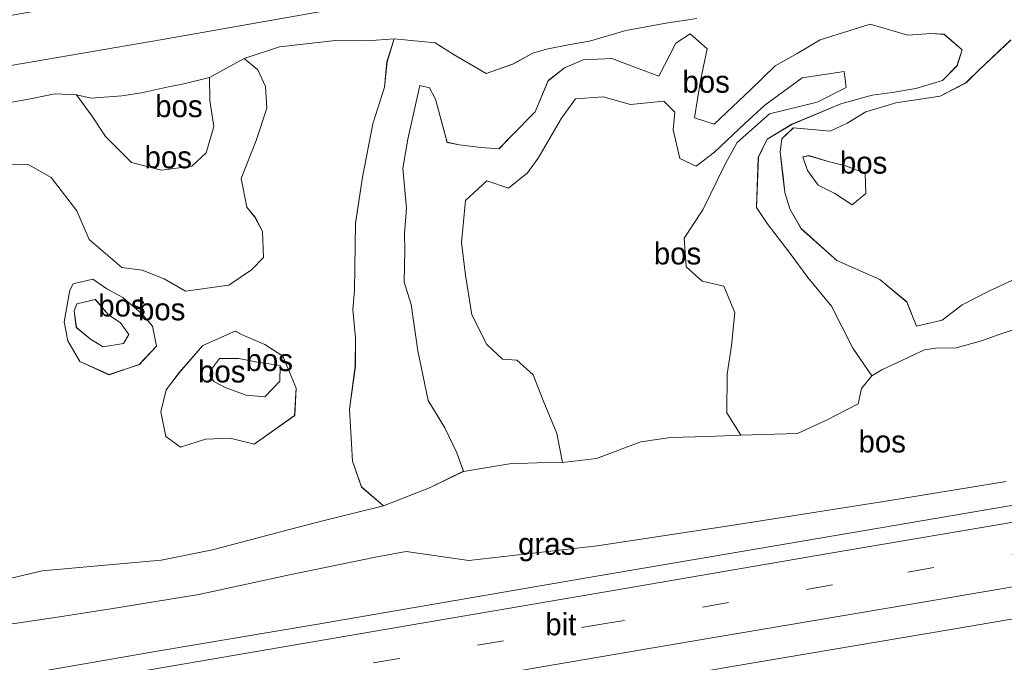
# Model space of a CAD drawing. Header units: millimetres. Extents: x 180000 to 190000, y 466229 to 468626.
# Tile 4 of 202: x 180112 to 180224, y 467613 to 467686. Entities that reach past the tile are written whole.
import ezdxf
from ezdxf.enums import TextEntityAlignment as Align

# ---------------------------------------------------------------- set-up
doc = ezdxf.new("R2010")
doc.units = ezdxf.units.MM
doc.linetypes.add('39strp', pattern=[12, 3, -9])
for name, color, linetype, lineweight in [('bp-b5-bos', 93, 'Continuous', 18), ('bp-b5-grasland', 93, 'Continuous', 18), ('gw-bs-kruinlijn', 93, 'Continuous', 18), ('gw-bs-teenlijn', 93, 'Continuous', 18), ('mk-bs-39streep 0.15', 8, '39strp', 18), ('mk-bs-streep 0.15', 8, 'Continuous', 18), ('vh-b5-verh_soort', 8, 'Continuous', 18)]:
    doc.layers.add(name, color=color, linetype=linetype, lineweight=lineweight)
doc.styles.add('rtw_iso', font='iso-rtw.shx')

# ---------------------------------------------------------------- blocks, each defined once
blk = doc.blocks.new('dtbattr-r')
at = {"style": 'rtw_iso'}
blk.add_attdef('TAG', text='', height=2.5, dxfattribs=at).set_placement((0, 0), align=Align.MIDDLE_CENTER)
blk = doc.blocks.new('d33az_ACAD_1_FMEBLOCK16')
at = {"layer": 'bp-b5-bos'}
for points in [[(6.18, 3.75, 29.11), (7.69, 0.12, 29.06), (7.52, -2.99, 29.15), (2.92, -6.27, 29.19), (0.18, -5.58, 29.23), (-2.63, -5.69, 29.24), (-5.45, -6.6, 29.21), (-7.12, -5.4, 29.25), (-7.69, -2.59, 29.26), (-7.08, -0.1, 29.2), (-5.6, 1.87, 29.25), (-2.94, 4.94, 29.27), (0.21, 6.37, 29.27), (0.77, 6.6, 29.27), (1.46, 6.21, 29.18), (4.13, 5.05, 29.16)], [(-1.02, 3.46, 29.94), (-1.93, 2.25, 29.94), (-2.03, 2.31, 29.94), (-2.12, 1.55, 29.95), (-1.66, 0.87, 29.95), (-0.4, 0.18, 29.97), (2, -0.7, 30), (4.12, -0.89, 30.01), (5.82, 0.88, 30.03), (5.87, 2.68, 30.06), (3.07, 3.08, 30.03), (1.18, 3.49, 30)]]:
    blk.add_polyline3d(points, close=True, dxfattribs=at)
blk = doc.blocks.new('d33az_ACAD_1_FMEBLOCK17')
at = {"layer": 'bp-b5-bos'}
for points in [[(-8.77, 16.9, 33.25), (-12.41, 13.46, 32.76), (-13.86, 12.05, 32.73), (-16.81, 10.51, 32.45), (-21.85, 9.75, 32.51), (-25.27, 8.71, 32.81), (-27.39, 7.45, 32.83), (-29.34, 6.53, 32.55), (-33.52, 6.89, 31.94), (-34.82, 5.67, 31.98), (-35.03, 4.16, 32.43), (-34.7, 1.36, 33.31), (-34.48, -0.44, 33.51), (-33.92, -2.31, 34.09), (-32.61, -4.56, 34.25), (-28.56, -8.17, 35.32), (-23.67, -10.35, 35.45), (-20.61, -12.89, 35.52), (-19.5, -15.64, 35.63), (-16.59, -14.96, 35.17), (-14.32, -13.21, 34.85), (-11.28, -11.66, 35.12), (-6.05, -9.25, 35.55)], [(-8.41, -16.03, 36.08), (-10.2, -16.64, 36), (-12.11, -17.32, 35.54), (-15, -18.11, 35.04), (-17.3, -18.16, 35.25), (-18.6, -18.32, 35.53), (-23.44, -20.6, 35.01), (-24.57, -21.31, 34.6), (-26.76, -18.14, 35.18), (-29.19, -13.38, 35.33), (-31.86, -10.1, 35.05), (-33.86, -7.39, 34.66), (-36.48, -3.99, 34.16), (-37.7, -2.14, 34.11), (-37.5, 3.58, 32.8), (-36.51, 5.61, 32.13), (-33.68, 7.31, 31.97), (-28.11, 9.63, 31.98), (-24.54, 10.62, 32.36), (-22.29, 10.92, 32.32), (-19.58, 11.38, 32.68), (-16.55, 12.28, 32.63), (-14.91, 13.95, 32.88), (-14.32, 15.77, 33.01), (-16.36, 17.54, 33.02), (-17.85, 17.64, 33.02), (-20.49, 17.45, 33.01), (-24.77, 18.71, 32.64), (-30.46, 16.92, 31.4), (-33.09, 15.34, 30.98), (-35.6, 13.95, 31.14), (-38.34, 11.25, 31.08), (-42.54, 7.33, 31.05), (-44.75, 8.05, 31.04), (-44.08, 12.3, 30.9), (-43.33, 15.9, 30.68), (-45.26, 17.61, 30.69), (-46.9, 16.52, 30.75), (-48.83, 12.78, 30.93), (-51.04, 13.62, 31.09), (-54.18, 14.79, 31.11), (-57.42, 14.64, 30.8), (-59.55, 13.72, 30.57), (-61.41, 12.27, 30.49), (-62.89, 8.72, 30.86), (-65.54, 6.03, 31.03), (-67, 4.51, 30.55), (-69.05, 4.68, 30.47), (-71.47, 4.98, 30.39), (-72.9, 5.26, 30.35), (-74.22, 10.16, 30.33), (-74.91, 11.45, 30.33), (-75.99, 11.73, 30.33), (-77.35, 5.62, 30.64), (-77.94, 2.28, 30.7), (-77.51, -2.23, 30.65), (-77.75, -5.15, 30.96), (-77.72, -7.05, 31.01), (-77.79, -10.66, 31.04), (-76.99, -13.18, 31), (-76.23, -18.46, 31.09), (-75.04, -24.09, 31.13), (-73.15, -27.22, 31.16), (-71.78, -30.04, 31.2), (-71.05, -32.15, 31.16), (-74.91, -34.04, 30.08), (-80.13, -36.08, 29.67), (-82.64, -33.93, 29.59), (-83.67, -30.99, 29.51), (-84, -25.08, 29.26), (-83.34, -20.19, 29.4), (-83.32, -17.01, 29.45), (-83.62, -13.74, 29.55), (-83.44, -11.57, 29.81), (-83.33, -3.95, 29.55), (-82.52, 1.29, 29.53), (-81.36, 7.37, 29.59), (-80.01, 11.54, 29.58), (-79.74, 14.42, 29.51), (-78.91, 17.02, 29.49), (-74.27, 16.59, 29.88), (-72.09, 15.22, 29.84), (-68.45, 13.09, 30.76), (-65.45, 14.15, 30.93), (-63.16, 15.41, 30.92), (-61.6, 15.85, 30.11), (-58.9, 16.38, 30.7), (-56.7, 16.76, 30.93), (-52.57, 17.98, 31.04), (-48.01, 18.8, 30.75), (-44.48, 19.33, 30.58)]]:
    blk.add_polyline3d(points, dxfattribs=at)
blk = doc.blocks.new('d33az_ACAD_1_FMEBLOCK52')
at = {"layer": 'bp-b5-bos'}
blk.add_polyline3d([(-33.34, -25.17, 35.55), (-38.57, -27.58, 35.12), (-41.61, -29.13, 34.85), (-43.89, -30.88, 35.17), (-46.79, -31.56, 35.63), (-47.9, -28.81, 35.52), (-50.96, -26.27, 35.45), (-55.85, -24.09, 35.32), (-59.91, -20.48, 34.25), (-61.21, -18.23, 34.09), (-61.77, -16.36, 33.51), (-61.99, -14.56, 33.31), (-62.33, -11.76, 32.43), (-62.11, -10.25, 31.98), (-60.81, -9.03, 31.94), (-56.63, -9.39, 32.55), (-54.69, -8.47, 32.83), (-52.56, -7.21, 32.81), (-49.14, -6.17, 32.51), (-44.11, -5.41, 32.45), (-41.16, -3.87, 32.73), (-39.7, -2.47, 32.76), (-36.07, 0.98, 33.25)], dxfattribs=at)
blk.add_polyline3d([(-56.09, -16.48, 31.52), (-54.13, -17.76, 31.52), (-52.56, -16.49, 31.48), (-52.64, -14.17, 31.55), (-54.87, -13.32, 31.46), (-56.71, -12.88, 31.42), (-59.06, -12.17, 31.37), (-59.73, -12.33, 31.43), (-59.2, -13.88, 31.42), (-58.01, -15.55, 31.46)], close=True, dxfattribs=at)
blk = doc.blocks.new('d33az_ACAD_1_FMEBLOCK89')
at = {"layer": 'bp-b5-bos'}
for points in [[(1.43, 3.34, 29.09), (3.54, 1.52, 29.12), (4.78, 0.08, 29.2), (5.26, -2.19, 29.2), (3.3, -4.26, 29.13), (-0.15, -5.43, 29.11), (-3.46, -3.92, 29.2), (-4.85, -1.57, 29.17), (-5.26, 0.58, 29.16), (-4.6, 4.16, 29.17), (-4.22, 4.91, 29.17), (-2, 5.43, 29.13), (-0.41, 4.33, 29.12)], [(-2.25, -1.4, 29.68), (-0.83, -2.25, 29.72), (1.51, -1.9, 29.73), (2.1, -0.86, 29.73), (1.15, 0.46, 29.73), (-0.24, 1.41, 29.69), (-1.71, 3.11, 29.66), (-3.67, 2.66, 29.64), (-3.8, 2.61, 29.64), (-4.11, 1.82, 29.64), (-3.87, -0.07, 29.65)]]:
    blk.add_polyline3d(points, close=True, dxfattribs=at)
blk = doc.blocks.new('d33az_ACAD_1_FMEBLOCK107')
at = {"layer": 'bp-b5-bos'}
blk.add_polyline3d([(33.72, 28.48, 28.95), (35.73, 28.44, 29.04), (38.29, 26.98, 29.27), (41.18, 23.19, 29.29), (42.6, 19.95, 29.17), (46.32, 16.75, 29.17), (48.62, 16.45, 29.24), (51.13, 15.47, 29.41), (53.57, 14.07, 29.39), (58.47, 14.75, 29.31), (61.07, 16.48, 29.35), (62.41, 17.89, 29.28), (62.3, 20.85, 29.29), (61.47, 22.46, 29.43), (60.54, 23.62, 29.4), (59.9, 26.88, 29.21), (61.6, 31.18, 29.29), (62.82, 34.88, 29.36), (62.66, 37.32, 29.39), (61.79, 39.25, 29.39), (60.21, 40.51, 29.9), (64.23, 41.83, 29.49), (70.61, 42.56, 29.35), (74.23, 42.52, 29.4), (77.3, 42.74, 29.49), (76.48, 40.15, 29.51), (76.2, 37.27, 29.58), (74.85, 33.09, 29.59), (73.69, 27.01, 29.53), (72.88, 21.77, 29.55), (72.77, 14.16, 29.81), (72.59, 11.99, 29.55), (72.89, 8.72, 29.45), (72.88, 5.54, 29.4), (72.21, 0.65, 29.26), (72.55, -5.26, 29.51), (73.57, -8.21, 29.59), (76.09, -10.35, 29.67), (69.33, -12, 29.53), (65.97, -12.89, 29.44), (56.61, -15.34, 29.32), (50.79, -16.53, 29.21), (46.53, -16.92, 29.24), (37.25, -17.75, 29.08), (25.54, -20.49, 28.9)], dxfattribs=at)
for points in [[(44.59, 14.33, 29.12), (43.01, 15.43, 29.13), (40.79, 14.91, 29.17), (40.41, 14.16, 29.17), (39.74, 10.57, 29.16), (40.16, 8.43, 29.17), (41.55, 6.08, 29.2), (44.86, 4.56, 29.11), (48.3, 5.74, 29.13), (50.27, 7.81, 29.2), (49.79, 10.08, 29.2), (48.54, 11.51, 29.12), (46.43, 13.34, 29.09)], [(52.85, 4.79, 29.25), (51.37, 2.83, 29.2), (50.76, 0.34, 29.26), (51.33, -2.47, 29.25), (53, -3.68, 29.21), (55.82, -2.76, 29.24), (58.64, -2.65, 29.23), (61.37, -3.34, 29.19), (65.98, -0.06, 29.15), (66.14, 3.05, 29.06), (64.64, 6.67, 29.11), (62.58, 7.98, 29.16), (59.91, 9.13, 29.18), (59.23, 9.53, 29.27), (58.66, 9.3, 29.27), (55.51, 7.87, 29.27)]]:
    blk.add_polyline3d(points, close=True, dxfattribs=at)

msp = doc.modelspace()

# ---------------------------------------------------------------- linework, layer by layer
at = {"layer": 'bp-b5-bos'}
for points in [[(180108.29, 467679.99, 28.06), (180128.23, 467683.4, 28.18), (180153.61, 467687.88, 28.28)], [(180189.03, 467685.77, 30.58), (180185.5, 467685.25, 30.75), (180180.94, 467684.42, 31.04), (180176.81, 467683.2, 30.93), (180174.61, 467682.83, 30.7), (180171.91, 467682.3, 30.11), (180170.35, 467681.86, 30.92), (180168.07, 467680.6, 30.93), (180165.06, 467679.54, 30.76), (180161.43, 467681.66, 29.84), (180159.25, 467683.04, 29.88), (180154.6, 467683.46, 29.49), (180151.52, 467683.24, 29.4), (180147.9, 467683.28, 29.35), (180141.53, 467682.55, 29.49), (180137.51, 467681.23, 29.9), (180133.6, 467679.08, 30.64), (180130.65, 467678.35, 30.42), (180128.91, 467678, 30.31), (180125.84, 467677.35, 30.54), (180123.6, 467676.98, 30.51), (180120.14, 467676.73, 30.44), (180118.47, 467677.1, 30.18), (180115.99, 467677.21, 29.5), (180113.22, 467676.65, 29.37), (180111.12, 467676.28, 29.36)], [(180111.12, 467676.28, 29.36), (180113.22, 467676.65, 29.37), (180115.99, 467677.21, 29.5), (180118.47, 467677.1, 30.18), (180120.19, 467674.71, 30.27), (180121.77, 467672.36, 30.37), (180124.73, 467669.41, 30.24), (180128.14, 467668.56, 30.17), (180131.56, 467668.99, 30.32), (180133.2, 467670.52, 30.37), (180134.08, 467673.5, 30.42), (180133.61, 467676.46, 30.45), (180133.6, 467679.08, 30.64), (180137.51, 467681.23, 29.9), (180139.09, 467679.97, 29.39), (180139.96, 467678.04, 29.39), (180140.12, 467675.6, 29.36), (180138.9, 467671.9, 29.29), (180137.2, 467667.6, 29.21), (180137.84, 467664.34, 29.4), (180138.76, 467663.18, 29.43), (180139.6, 467661.57, 29.29), (180139.71, 467658.61, 29.28), (180138.37, 467657.2, 29.35), (180135.77, 467655.47, 29.31), (180130.86, 467654.79, 29.39), (180128.43, 467656.2, 29.41), (180125.92, 467657.17, 29.24), (180123.62, 467657.47, 29.17), (180119.9, 467660.67, 29.17), (180118.48, 467663.91, 29.29), (180115.59, 467667.7, 29.27), (180113.03, 467669.16, 29.04), (180111.02, 467669.2, 28.95)], [(180102.83, 467620.23, 28.9), (180114.55, 467622.97, 29.08), (180123.83, 467623.8, 29.24), (180128.09, 467624.19, 29.21), (180133.91, 467625.38, 29.32), (180143.27, 467627.84, 29.44), (180146.63, 467628.72, 29.53), (180153.38, 467630.37, 29.67), (180158.6, 467632.41, 30.08), (180162.47, 467634.29, 31.16), (180167.72, 467635.14, 30.81), (180170.85, 467635.28, 30.51), (180173.74, 467635.31, 30.22), (180177.59, 467635.75, 30.46), (180182.64, 467637.64, 30.68), (180186.02, 467638.14, 30.55), (180190.23, 467638.25, 30.47), (180194.03, 467638.4, 30.65), (180200.45, 467638.61, 31.35), (180203.77, 467640.11, 31.95), (180207.38, 467641.96, 33.47), (180207.73, 467643.7, 34.24), (180208.94, 467645.14, 34.6), (180210.07, 467645.85, 35.01), (180214.91, 467648.12, 35.53), (180216.22, 467648.29, 35.25), (180218.51, 467648.34, 35.04), (180221.4, 467649.12, 35.54), (180223.31, 467649.8, 36), (180225.11, 467650.41, 36.08)], [(180224.19, 467633.14, 29.07), (180210.73, 467630.94, 28.91), (180192.93, 467628.12, 28.72), (180177.69, 467625.82, 28.75), (180163.09, 467624.17, 28.62), (180155.97, 467625.17, 28.49), (180152.46, 467624.55, 28.47), (180142.7, 467622.52, 28.48), (180132.38, 467620.3, 28.45), (180122.36, 467618.66, 28.41), (180116.02, 467617.66, 28.39), (180107.27, 467616.38, 28.43)]]:
    msp.add_polyline3d(points, dxfattribs=at)
for points in [[(180208.74, 467685.16, 32.64), (180213.02, 467683.89, 33.01), (180215.66, 467684.09, 33.02), (180217.15, 467683.98, 33.02), (180219.19, 467682.22, 33.01), (180218.61, 467680.4, 32.88), (180216.97, 467678.73, 32.63), (180213.93, 467677.82, 32.68), (180211.22, 467677.36, 32.32), (180208.97, 467677.07, 32.36), (180205.4, 467676.08, 31.98), (180199.83, 467673.75, 31.97), (180197, 467672.05, 32.13), (180196.02, 467670.03, 32.8), (180195.81, 467664.31, 34.11), (180197.03, 467662.46, 34.16), (180199.65, 467659.06, 34.66), (180201.66, 467656.34, 35.05), (180204.33, 467653.07, 35.33), (180206.75, 467648.3, 35.18), (180208.94, 467645.14, 34.6), (180207.73, 467643.7, 34.24), (180207.38, 467641.96, 33.47), (180203.77, 467640.11, 31.95), (180200.45, 467638.61, 31.35), (180194.03, 467638.4, 30.65), (180192.43, 467640.93, 30.36), (180192.45, 467645.35, 30.33), (180192.96, 467648.59, 30.42), (180193.34, 467652.35, 30.66), (180192.08, 467655.35, 30.8), (180189.64, 467655.92, 30.81), (180187.79, 467657.54, 30.77), (180187.58, 467660.82, 30.71), (180189.69, 467664.04, 30.77), (180192.27, 467669.31, 30.81), (180193.61, 467671.69, 30.78), (180197.27, 467674.93, 30.93), (180202.7, 467676.29, 31), (180206.02, 467677.93, 31.02), (180205.77, 467679.77, 30.98), (180200.99, 467679.03, 30.82), (180196.77, 467675.93, 30.73), (180194.48, 467673.86, 30.67), (180191.02, 467670.6, 30.74), (180188.93, 467668.98, 30.59), (180187.09, 467669.85, 30.3), (180186.31, 467673.11, 30.27), (180186.51, 467675.12, 30.25), (180185.27, 467676.4, 30.17), (180181.49, 467676.02, 30.15), (180178.38, 467676.9, 30.15), (180175.2, 467676.64, 30.15), (180173.64, 467674.47, 30.14), (180170.96, 467669.92, 30.06), (180169.76, 467668.23, 30.02), (180167.61, 467666.48, 30.02), (180165.12, 467667.32, 30.02), (180162.72, 467665.11, 30), (180162.25, 467660.32, 30.06), (180162.71, 467656.62, 30.08), (180163.44, 467652.09, 30.12), (180165.14, 467648.7, 30.18), (180166.9, 467647.05, 30.18), (180168.55, 467646.95, 30.19), (180170.39, 467645.27, 30.19), (180171.53, 467642.34, 30.19), (180173.1, 467638.59, 30.21), (180173.74, 467635.31, 30.22), (180170.85, 467635.28, 30.51), (180167.72, 467635.14, 30.81), (180162.47, 467634.29, 31.16), (180161.73, 467636.41, 31.2), (180160.36, 467639.23, 31.16), (180158.47, 467642.35, 31.13), (180157.29, 467647.98, 31.09), (180156.52, 467653.27, 31), (180155.73, 467655.79, 31.04), (180155.79, 467659.39, 31.01), (180155.76, 467661.3, 30.96), (180156, 467664.21, 30.65), (180155.57, 467668.73, 30.7), (180156.16, 467672.07, 30.64), (180157.52, 467678.18, 30.33), (180158.61, 467677.89, 30.33), (180159.3, 467676.6, 30.33), (180160.62, 467671.7, 30.35), (180162.04, 467671.43, 30.39), (180164.46, 467671.13, 30.47), (180166.52, 467670.95, 30.55), (180167.97, 467672.48, 31.03), (180170.63, 467675.16, 30.86), (180172.1, 467678.71, 30.49), (180173.96, 467680.17, 30.57), (180176.09, 467681.09, 30.8), (180179.34, 467681.24, 31.11), (180182.47, 467680.07, 31.09), (180184.68, 467679.23, 30.93), (180186.61, 467682.97, 30.75), (180188.25, 467684.06, 30.69), (180190.18, 467682.35, 30.68), (180189.43, 467678.75, 30.9), (180188.76, 467674.5, 31.04), (180190.97, 467673.77, 31.05), (180195.17, 467677.7, 31.08), (180197.91, 467680.39, 31.14), (180200.43, 467681.79, 30.98), (180203.05, 467683.36, 31.4)], [(180133.6, 467679.08, 30.64), (180133.61, 467676.46, 30.45), (180134.08, 467673.5, 30.42), (180133.2, 467670.52, 30.37), (180131.56, 467668.99, 30.32), (180128.14, 467668.56, 30.17), (180124.73, 467669.41, 30.24), (180121.77, 467672.36, 30.37), (180120.19, 467674.71, 30.27), (180118.47, 467677.1, 30.18), (180120.14, 467676.73, 30.44), (180123.6, 467676.98, 30.51), (180125.84, 467677.35, 30.54), (180128.91, 467678, 30.31), (180130.65, 467678.35, 30.42)], [(180192.27, 467669.31, 30.81), (180189.69, 467664.04, 30.77), (180187.58, 467660.82, 30.71), (180187.79, 467657.54, 30.77), (180189.64, 467655.92, 30.81), (180192.08, 467655.35, 30.8), (180193.34, 467652.35, 30.66), (180192.96, 467648.59, 30.42), (180192.45, 467645.35, 30.33), (180192.43, 467640.93, 30.36), (180194.03, 467638.4, 30.65), (180190.23, 467638.25, 30.47), (180186.02, 467638.14, 30.55), (180182.64, 467637.64, 30.68), (180177.59, 467635.75, 30.46), (180173.74, 467635.31, 30.22), (180173.1, 467638.59, 30.21), (180171.53, 467642.34, 30.19), (180170.39, 467645.27, 30.19), (180168.55, 467646.95, 30.19), (180166.9, 467647.05, 30.18), (180165.14, 467648.7, 30.18), (180163.44, 467652.09, 30.12), (180162.71, 467656.62, 30.08), (180162.25, 467660.32, 30.06), (180162.72, 467665.11, 30), (180165.12, 467667.32, 30.02), (180167.61, 467666.48, 30.02), (180169.76, 467668.23, 30.02), (180170.96, 467669.92, 30.06), (180173.64, 467674.47, 30.14), (180175.2, 467676.64, 30.15), (180178.38, 467676.9, 30.15), (180181.49, 467676.02, 30.15), (180185.27, 467676.4, 30.17), (180186.51, 467675.12, 30.25), (180186.31, 467673.11, 30.27), (180187.09, 467669.85, 30.3), (180188.93, 467668.98, 30.59), (180191.02, 467670.6, 30.74), (180194.48, 467673.86, 30.67), (180196.77, 467675.93, 30.73), (180200.99, 467679.03, 30.82), (180205.77, 467679.77, 30.98), (180206.02, 467677.93, 31.02), (180202.7, 467676.29, 31), (180197.27, 467674.93, 30.93), (180193.61, 467671.69, 30.78)], [(180208.24, 467665.88, 31.48), (180206.67, 467664.61, 31.52), (180204.72, 467665.89, 31.52), (180202.8, 467666.82, 31.46), (180201.61, 467668.49, 31.42), (180201.08, 467670.04, 31.43), (180201.74, 467670.19, 31.37), (180204.09, 467669.49, 31.42), (180205.93, 467669.05, 31.46), (180208.17, 467668.19, 31.55)], [(180123.82, 467648.82, 29.73), (180121.48, 467648.47, 29.72), (180120.05, 467649.32, 29.68), (180118.43, 467650.65, 29.65), (180118.2, 467652.54, 29.64), (180118.51, 467653.33, 29.64), (180118.64, 467653.37, 29.64), (180120.59, 467653.82, 29.66), (180122.06, 467652.13, 29.69), (180123.46, 467651.18, 29.73), (180124.41, 467649.86, 29.73)], [(180141.62, 467646.33, 30.06), (180141.57, 467644.53, 30.03), (180139.87, 467642.76, 30.01), (180137.75, 467642.94, 30), (180135.35, 467643.82, 29.97), (180134.09, 467644.52, 29.95), (180133.63, 467645.2, 29.95), (180133.72, 467645.95, 29.94), (180133.82, 467645.9, 29.94), (180134.73, 467647.11, 29.94), (180136.93, 467647.14, 30), (180138.82, 467646.73, 30.03)]]:
    msp.add_polyline3d(points, close=True, dxfattribs=at)
at = {"layer": 'bp-b5-grasland'}
for points in [[(180153.61, 467687.88, 28.28), (180128.23, 467683.4, 28.18), (180108.29, 467679.99, 28.06), (180088.44, 467676.47, 27.97), (180065.5, 467671.8, 27.85), (180041.41, 467667.47, 27.77), (180023.08, 467664.37, 27.56), (180007.48, 467661.6, 27.62), (180000.61, 467660.41, 27.62), (180000, 467660.59, 27.65), (180000, 467666.34, 28.21), (180002.29, 467666.77, 28.23), (180026.11, 467670.94, 28.31), (180049.69, 467675.2, 28.42), (180073.61, 467679.45, 28.54), (180097.08, 467683.68, 28.65), (180121.18, 467687.98, 28.78)], [(180107.27, 467616.38, 28.43), (180116.02, 467617.66, 28.39), (180122.36, 467618.66, 28.41), (180132.38, 467620.3, 28.45), (180142.7, 467622.52, 28.48), (180152.46, 467624.55, 28.47), (180155.97, 467625.17, 28.49), (180163.09, 467624.17, 28.62), (180177.69, 467625.82, 28.75), (180192.93, 467628.12, 28.72), (180210.73, 467630.94, 28.91), (180224.19, 467633.14, 29.07)], [(180237.03, 467632.51, 29.22), (180206.58, 467627.32, 29.04), (180176.06, 467622.12, 28.91), (180145.69, 467616.89, 28.74), (180127.65, 467613.84, 28.7), (180104.5, 467609.83, 28.55)], [(180226.73, 467610.37, 29.17), (180208.5, 467607.69, 29.08), (180191.74, 467605.02, 29.12), (180170.81, 467602.02, 28.86), (180152.32, 467598.75, 28.9), (180133.01, 467594.91, 28.7), (180124.79, 467592.69, 28.65), (180099.83, 467588.21, 28.51), (180084, 467584.89, 28.41), (180078, 467583.75, 28.35), (180061.47, 467581.03, 28.34), (180017.07, 467573.01, 27.98), (180000, 467570.52, 28.02), (180000, 467579.06, 28.29), (180028.16, 467584, 28.39), (180052.04, 467588.05, 28.58), (180075.21, 467591.96, 28.69), (180098.38, 467595.88, 28.8), (180122.17, 467599.95, 28.89), (180146.02, 467604.08, 29), (180169.2, 467607.98, 29.08), (180193.22, 467612.13, 29.21), (180218.12, 467616.34, 29.35), (180241.69, 467620.35, 29.46)]]:
    msp.add_polyline3d(points, dxfattribs=at)
at = {"layer": 'gw-bs-kruinlijn'}
for points in [[(180111.12, 467676.28, 29.36), (180113.22, 467676.65, 29.37), (180115.99, 467677.21, 29.5), (180118.47, 467677.1, 30.18), (180120.14, 467676.73, 30.44), (180123.6, 467676.98, 30.51), (180125.84, 467677.35, 30.54), (180128.91, 467678, 30.31), (180130.65, 467678.35, 30.42), (180133.6, 467679.08, 30.64), (180137.51, 467681.23, 29.9), (180141.53, 467682.55, 29.49), (180147.9, 467683.28, 29.35), (180151.52, 467683.24, 29.4), (180154.6, 467683.46, 29.49), (180159.25, 467683.04, 29.88), (180161.43, 467681.66, 29.84), (180165.06, 467679.54, 30.76), (180168.07, 467680.6, 30.93), (180170.35, 467681.86, 30.92), (180171.91, 467682.3, 30.11), (180174.61, 467682.83, 30.7), (180176.81, 467683.2, 30.93), (180180.94, 467684.42, 31.04), (180185.5, 467685.25, 30.75), (180189.03, 467685.77, 30.58)], [(180208.74, 467685.16, 32.64), (180203.05, 467683.36, 31.4), (180200.43, 467681.79, 30.98), (180197.91, 467680.39, 31.14), (180195.17, 467677.7, 31.08), (180190.97, 467673.77, 31.05), (180188.76, 467674.5, 31.04), (180189.43, 467678.75, 30.9), (180190.18, 467682.35, 30.68), (180188.25, 467684.06, 30.69), (180186.61, 467682.97, 30.75), (180184.68, 467679.23, 30.93), (180182.47, 467680.07, 31.09), (180179.34, 467681.24, 31.11), (180176.09, 467681.09, 30.8), (180173.96, 467680.17, 30.57), (180172.1, 467678.71, 30.49), (180170.63, 467675.16, 30.86), (180167.97, 467672.48, 31.03), (180166.52, 467670.95, 30.55), (180164.46, 467671.13, 30.47), (180162.04, 467671.43, 30.39), (180160.62, 467671.7, 30.35), (180159.3, 467676.6, 30.33), (180158.61, 467677.89, 30.33), (180157.52, 467678.18, 30.33), (180156.16, 467672.07, 30.64), (180155.57, 467668.73, 30.7), (180156, 467664.21, 30.65), (180155.76, 467661.3, 30.96), (180155.79, 467659.39, 31.01), (180155.73, 467655.79, 31.04), (180156.52, 467653.27, 31), (180157.29, 467647.98, 31.09), (180158.47, 467642.35, 31.13), (180160.36, 467639.23, 31.16), (180161.73, 467636.41, 31.2), (180162.47, 467634.29, 31.16)], [(180195.81, 467664.31, 34.11), (180196.02, 467670.03, 32.8), (180197, 467672.05, 32.13), (180199.83, 467673.75, 31.97), (180205.4, 467676.08, 31.98), (180208.97, 467677.07, 32.36), (180211.22, 467677.36, 32.32), (180213.93, 467677.82, 32.68), (180216.97, 467678.73, 32.63), (180218.61, 467680.4, 32.88), (180219.19, 467682.22, 33.01), (180217.15, 467683.98, 33.02), (180215.66, 467684.09, 33.02), (180213.02, 467683.89, 33.01), (180208.74, 467685.16, 32.64)], [(180224.74, 467683.34, 33.25), (180221.1, 467679.9, 32.76), (180219.65, 467678.49, 32.73), (180216.7, 467676.96, 32.45), (180211.67, 467676.19, 32.51), (180208.24, 467675.16, 32.81), (180206.12, 467673.89, 32.83), (180204.17, 467672.98, 32.55), (180199.99, 467673.34, 31.94), (180198.7, 467672.12, 31.98), (180198.48, 467670.61, 32.43), (180198.81, 467667.81, 33.31), (180199.04, 467666, 33.51), (180199.59, 467664.14, 34.09)], [(180133.6, 467679.08, 30.64), (180133.61, 467676.46, 30.45), (180134.08, 467673.5, 30.42), (180133.2, 467670.52, 30.37), (180131.56, 467668.99, 30.32), (180128.14, 467668.56, 30.17), (180124.73, 467669.41, 30.24), (180121.77, 467672.36, 30.37), (180120.19, 467674.71, 30.27), (180118.47, 467677.1, 30.18)], [(180208.94, 467645.14, 34.6), (180206.75, 467648.3, 35.18), (180204.33, 467653.07, 35.33), (180201.66, 467656.34, 35.05), (180199.65, 467659.06, 34.66), (180197.03, 467662.46, 34.16), (180195.81, 467664.31, 34.11)], [(180199.59, 467664.14, 34.09), (180200.9, 467661.88, 34.25), (180204.96, 467658.28, 35.32), (180209.84, 467656.1, 35.45), (180212.9, 467653.55, 35.52), (180214.01, 467650.81, 35.63), (180216.92, 467651.49, 35.17), (180219.19, 467653.23, 34.85), (180222.23, 467654.79, 35.12), (180227.46, 467657.19, 35.55)], [(180120.59, 467653.82, 29.66), (180118.64, 467653.37, 29.64), (180118.51, 467653.33, 29.64), (180118.2, 467652.54, 29.64), (180118.43, 467650.65, 29.65), (180120.05, 467649.32, 29.68), (180121.48, 467648.47, 29.72), (180123.82, 467648.82, 29.73), (180124.41, 467649.86, 29.73), (180123.46, 467651.18, 29.73), (180122.06, 467652.13, 29.69), (180120.59, 467653.82, 29.66)], [(180225.11, 467650.41, 36.08), (180223.31, 467649.8, 36), (180221.4, 467649.12, 35.54), (180218.51, 467648.34, 35.04), (180216.22, 467648.29, 35.25), (180214.91, 467648.12, 35.53), (180210.07, 467645.85, 35.01), (180208.94, 467645.14, 34.6), (180207.73, 467643.7, 34.24), (180207.38, 467641.96, 33.47), (180203.77, 467640.11, 31.95), (180200.45, 467638.61, 31.35), (180194.03, 467638.4, 30.65), (180190.23, 467638.25, 30.47), (180186.02, 467638.14, 30.55), (180182.64, 467637.64, 30.68), (180177.59, 467635.75, 30.46), (180173.74, 467635.31, 30.22), (180170.85, 467635.28, 30.51), (180167.72, 467635.14, 30.81), (180162.47, 467634.29, 31.16), (180158.6, 467632.41, 30.08), (180153.38, 467630.37, 29.67), (180146.63, 467628.72, 29.53), (180143.27, 467627.84, 29.44), (180133.91, 467625.38, 29.32), (180128.09, 467624.19, 29.21), (180123.83, 467623.8, 29.24), (180114.55, 467622.97, 29.08), (180102.83, 467620.23, 28.9)], [(180136.93, 467647.14, 30), (180134.73, 467647.11, 29.94), (180133.82, 467645.9, 29.94), (180133.72, 467645.95, 29.94), (180133.63, 467645.2, 29.95), (180134.09, 467644.52, 29.95), (180135.35, 467643.82, 29.97), (180137.75, 467642.94, 30), (180139.87, 467642.76, 30.01), (180141.57, 467644.53, 30.03), (180141.62, 467646.33, 30.06), (180138.82, 467646.73, 30.03), (180136.93, 467647.14, 30)]]:
    msp.add_polyline3d(points, dxfattribs=at)
at = {"layer": 'gw-bs-teenlijn'}
for points in [[(180000.61, 467660.41, 27.62), (180007.48, 467661.6, 27.62), (180023.08, 467664.37, 27.56), (180041.41, 467667.47, 27.77), (180065.5, 467671.8, 27.85), (180088.44, 467676.47, 27.97), (180108.29, 467679.99, 28.06), (180128.23, 467683.4, 28.18), (180153.61, 467687.88, 28.28), (180179.35, 467692.29, 28.41), (180205.77, 467697.02, 28.49), (180231.29, 467701.51, 28.56), (180252.81, 467704.7, 28.75), (180257.92, 467706.08, 28.8), (180275.01, 467709.05, 28.94), (180293.62, 467712.7, 29.05), (180309.24, 467715.47, 29.11), (180311.49, 467713.92, 29.06), (180311.5, 467713.32, 28.99), (180310.88, 467711.59, 28.85)], [(180150.07, 467654.88, 29.81), (180150.18, 467662.49, 29.55), (180150.99, 467667.73, 29.53), (180152.15, 467673.81, 29.59), (180153.5, 467677.99, 29.58), (180153.77, 467680.87, 29.51), (180154.6, 467683.46, 29.49)], [(180135.77, 467655.47, 29.31), (180138.37, 467657.2, 29.35), (180139.71, 467658.61, 29.28), (180139.6, 467661.57, 29.29), (180138.76, 467663.18, 29.43), (180137.84, 467664.34, 29.4), (180137.2, 467667.6, 29.21), (180138.9, 467671.9, 29.29), (180140.12, 467675.6, 29.36), (180139.96, 467678.04, 29.39), (180139.09, 467679.97, 29.39), (180137.51, 467681.23, 29.9)], [(180194.03, 467638.4, 30.65), (180192.43, 467640.93, 30.36), (180192.45, 467645.35, 30.33), (180192.96, 467648.59, 30.42), (180193.34, 467652.35, 30.66), (180192.08, 467655.35, 30.8), (180189.64, 467655.92, 30.81), (180187.79, 467657.54, 30.77), (180187.58, 467660.82, 30.71), (180189.69, 467664.04, 30.77), (180192.27, 467669.31, 30.81), (180193.61, 467671.69, 30.78), (180197.27, 467674.93, 30.93), (180202.7, 467676.29, 31), (180206.02, 467677.93, 31.02), (180205.77, 467679.77, 30.98), (180200.99, 467679.03, 30.82), (180196.77, 467675.93, 30.73), (180194.48, 467673.86, 30.67), (180191.02, 467670.6, 30.74), (180188.93, 467668.98, 30.59)], [(180188.93, 467668.98, 30.59), (180187.09, 467669.85, 30.3), (180186.31, 467673.11, 30.27), (180186.51, 467675.12, 30.25), (180185.27, 467676.4, 30.17), (180181.49, 467676.02, 30.15), (180178.38, 467676.9, 30.15), (180175.2, 467676.64, 30.15), (180173.64, 467674.47, 30.14), (180170.96, 467669.92, 30.06), (180169.76, 467668.23, 30.02), (180167.61, 467666.48, 30.02), (180165.12, 467667.32, 30.02), (180162.72, 467665.11, 30), (180162.25, 467660.32, 30.06), (180162.71, 467656.62, 30.08), (180163.44, 467652.09, 30.12), (180165.14, 467648.7, 30.18), (180166.9, 467647.05, 30.18), (180168.55, 467646.95, 30.19), (180170.39, 467645.27, 30.19), (180171.53, 467642.34, 30.19), (180173.1, 467638.59, 30.21), (180173.74, 467635.31, 30.22)], [(180089.94, 467672.43, 28.86), (180090.96, 467671.07, 28.93), (180091.75, 467670.6, 28.93), (180092.71, 467668.13, 28.88), (180094.41, 467667.28, 28.96), (180097.36, 467666.7, 29), (180099.48, 467667.36, 29), (180100.72, 467667.56, 29.01), (180103.13, 467667.28, 29.17), (180105.94, 467667.32, 29.09), (180108.05, 467668.08, 29.03), (180111.02, 467669.2, 28.95), (180113.03, 467669.16, 29.04), (180115.59, 467667.7, 29.27), (180118.48, 467663.91, 29.29), (180119.9, 467660.67, 29.17), (180123.62, 467657.47, 29.17), (180125.92, 467657.17, 29.24), (180128.43, 467656.2, 29.41), (180130.86, 467654.79, 29.39), (180135.77, 467655.47, 29.31)], [(180201.74, 467670.19, 31.37), (180201.08, 467670.04, 31.43), (180201.61, 467668.49, 31.42), (180202.8, 467666.82, 31.46), (180204.72, 467665.89, 31.52), (180206.67, 467664.61, 31.52), (180208.24, 467665.88, 31.48), (180208.17, 467668.19, 31.55), (180205.93, 467669.05, 31.46), (180204.09, 467669.49, 31.42), (180201.74, 467670.19, 31.37)], [(180122.15, 467645.28, 29.11), (180118.85, 467646.8, 29.2), (180117.46, 467649.15, 29.17), (180117.04, 467651.3, 29.16), (180117.7, 467654.88, 29.17), (180118.09, 467655.63, 29.17), (180120.31, 467656.15, 29.13), (180121.89, 467655.05, 29.12), (180123.73, 467654.06, 29.09), (180125.84, 467652.23, 29.12), (180127.09, 467650.8, 29.2), (180127.57, 467648.53, 29.2), (180125.6, 467646.46, 29.13), (180122.15, 467645.28, 29.11)], [(180150.07, 467654.88, 29.81), (180149.89, 467652.71, 29.55), (180150.19, 467649.44, 29.45), (180150.17, 467646.26, 29.4), (180149.51, 467641.37, 29.26)], [(180136.52, 467650.25, 29.27), (180135.96, 467650.02, 29.27), (180132.81, 467648.59, 29.27), (180130.15, 467645.52, 29.25), (180128.67, 467643.55, 29.2), (180128.06, 467641.06, 29.26), (180128.63, 467638.25, 29.25), (180130.3, 467637.04, 29.21), (180133.12, 467637.96, 29.24), (180135.93, 467638.07, 29.23), (180138.67, 467637.38, 29.19), (180143.27, 467640.66, 29.15), (180143.44, 467643.77, 29.06), (180141.93, 467647.39, 29.11), (180139.88, 467648.7, 29.16), (180137.21, 467649.85, 29.18), (180136.52, 467650.25, 29.27)], [(180149.51, 467641.37, 29.26), (180149.85, 467635.46, 29.51), (180150.87, 467632.52, 29.59), (180153.38, 467630.37, 29.67)], [(180095.02, 467613.88, 28.37), (180102.58, 467615.37, 28.42), (180107.27, 467616.38, 28.43), (180116.02, 467617.66, 28.39), (180122.36, 467618.66, 28.41), (180132.38, 467620.3, 28.45), (180142.7, 467622.52, 28.48), (180152.46, 467624.55, 28.47), (180155.97, 467625.17, 28.49), (180163.09, 467624.17, 28.62), (180177.69, 467625.82, 28.75), (180192.93, 467628.12, 28.72), (180210.73, 467630.94, 28.91), (180224.19, 467633.14, 29.07)]]:
    msp.add_polyline3d(points, dxfattribs=at)
at = {"layer": 'mk-bs-39streep 0.15'}
msp.add_polyline3d([(180341.55, 467645.22, 29.85), (180321.28, 467641.65, 29.72), (180297.94, 467637.53, 29.56), (180274.54, 467633.46, 29.53), (180251.23, 467629.39, 29.43), (180227.82, 467625.36, 29.31), (180204.43, 467621.38, 29.18), (180178.87, 467617.02, 29.07), (180155.14, 467613.01, 28.96), (180131.75, 467608.98, 28.87), (180108.44, 467604.94, 28.78), (180085.13, 467600.9, 28.64)], dxfattribs=at)
at = {"layer": 'mk-bs-streep 0.15'}
for points in [[(180340.73, 467648.84, 29.75), (180320.89, 467645.32, 29.68), (180297.51, 467641.25, 29.53), (180274.04, 467637.07, 29.44), (180250.66, 467632.97, 29.35), (180227.24, 467628.91, 29.23), (180203.98, 467624.95, 29.09), (180178.63, 467620.58, 28.96), (180154.63, 467616.5, 28.88), (180131.2, 467612.49, 28.77), (180107.9, 467608.52, 28.67), (180084.7, 467604.59, 28.58), (180061.28, 467600.56, 28.45), (180037.99, 467596.62, 28.31), (180014.53, 467592.64, 28.23), (180000, 467590.17, 28.13)], [(180000, 467582.87, 28.29), (180000.66, 467583, 28.29), (180024.07, 467586.98, 28.39), (180047.45, 467590.94, 28.57), (180070.69, 467594.83, 28.63), (180094.21, 467598.86, 28.78), (180117.37, 467602.85, 28.9), (180140.78, 467606.86, 28.92), (180164.06, 467610.82, 29.06), (180188.48, 467614.99, 29.14), (180213.4, 467619.18, 29.3), (180236.77, 467623.18, 29.41), (180260.3, 467627.3, 29.52), (180283.56, 467631.35, 29.61), (180307.11, 467635.5, 29.74), (180342.34, 467641.74, 29.91)]]:
    msp.add_polyline3d(points, dxfattribs=at)
at = {"layer": 'vh-b5-verh_soort'}
msp.add_polyline3d([(180241.69, 467620.35, 29.46), (180218.12, 467616.34, 29.35), (180193.22, 467612.13, 29.21), (180169.2, 467607.98, 29.08), (180146.02, 467604.08, 29), (180122.17, 467599.95, 28.89), (180098.38, 467595.88, 28.8), (180075.21, 467591.96, 28.69), (180052.04, 467588.05, 28.58), (180028.16, 467584, 28.39), (180000, 467579.06, 28.29), (180000, 467592.01, 28.09), (180011.19, 467594.01, 28.16), (180034.58, 467597.99, 28.25), (180057.93, 467601.97, 28.35), (180081.06, 467605.84, 28.5), (180104.5, 467609.83, 28.55), (180127.65, 467613.84, 28.7), (180145.69, 467616.89, 28.74), (180176.06, 467622.12, 28.91), (180206.58, 467627.32, 29.04), (180237.03, 467632.51, 29.22)], dxfattribs=at)

# ---------------------------------------------------------------- block references
at = {"layer": 'bp-b5-bos'}
for name, p in [('d33az_ACAD_1_FMEBLOCK52', (180260.81, 467682.37)), ('d33az_ACAD_1_FMEBLOCK17', (180233.51, 467666.45)), ('d33az_ACAD_1_FMEBLOCK107', (180077.3, 467640.72)), ('d33az_ACAD_1_FMEBLOCK89', (180122.31, 467650.72)), ('d33az_ACAD_1_FMEBLOCK16', (180135.75, 467643.65))]:
    msp.add_blockref(name, p, dxfattribs=at)
ref = msp.add_blockref('dtbattr-r', (180187.38, 467676.6, 31.22), dxfattribs=at)
ref.add_attrib('TAG', 'bos', dxfattribs={"layer": '0', "height": 2.5, "style": 'rtw_iso'}).set_placement((180187.38, 467676.6, 31.22), align=Align.BOTTOM_LEFT)
ref = msp.add_blockref('dtbattr-r', (180127.41, 467673.82, 30.38), dxfattribs=at)
ref.add_attrib('TAG', 'bos', dxfattribs={"layer": '0', "height": 2.5, "style": 'rtw_iso'}).set_placement((180127.41, 467673.82, 30.38), align=Align.BOTTOM_LEFT)
ref = msp.add_blockref('dtbattr-r', (180126.2, 467668.01, 29.47), dxfattribs=at)
ref.add_attrib('TAG', 'bos', dxfattribs={"layer": '0', "height": 2.5, "style": 'rtw_iso'}).set_placement((180126.2, 467668.01, 29.47), align=Align.BOTTOM_LEFT)
ref = msp.add_blockref('dtbattr-r', (180205.29, 467667.4, 31.46), dxfattribs=at)
ref.add_attrib('TAG', 'bos', dxfattribs={"layer": '0', "height": 2.5, "style": 'rtw_iso'}).set_placement((180205.29, 467667.4, 31.46), align=Align.BOTTOM_LEFT)
ref = msp.add_blockref('dtbattr-r', (180184.13, 467657.07, 30.43), dxfattribs=at)
ref.add_attrib('TAG', 'bos', dxfattribs={"layer": '0', "height": 2.5, "style": 'rtw_iso'}).set_placement((180184.13, 467657.07, 30.43), align=Align.BOTTOM_LEFT)
ref = msp.add_blockref('dtbattr-r', (180120.93, 467651.15, 29.68), dxfattribs=at)
ref.add_attrib('TAG', 'bos', dxfattribs={"layer": '0', "height": 2.5, "style": 'rtw_iso'}).set_placement((180120.93, 467651.15, 29.68), align=Align.BOTTOM_LEFT)
ref = msp.add_blockref('dtbattr-r', (180125.45, 467650.72, 29.15), dxfattribs=at)
ref.add_attrib('TAG', 'bos', dxfattribs={"layer": '0', "height": 2.5, "style": 'rtw_iso'}).set_placement((180125.45, 467650.72, 29.15), align=Align.BOTTOM_LEFT)
ref = msp.add_blockref('dtbattr-r', (180137.69, 467644.95, 29.99), dxfattribs=at)
ref.add_attrib('TAG', 'bos', dxfattribs={"layer": '0', "height": 2.5, "style": 'rtw_iso'}).set_placement((180137.69, 467644.95, 29.99), align=Align.BOTTOM_LEFT)
ref = msp.add_blockref('dtbattr-r', (180132.29, 467643.65, 29.21), dxfattribs=at)
ref.add_attrib('TAG', 'bos', dxfattribs={"layer": '0', "height": 2.5, "style": 'rtw_iso'}).set_placement((180132.29, 467643.65, 29.21), align=Align.BOTTOM_LEFT)
ref = msp.add_blockref('dtbattr-r', (180207.41, 467635.69, 31.17), dxfattribs=at)
ref.add_attrib('TAG', 'bos', dxfattribs={"layer": '0', "height": 2.5, "style": 'rtw_iso'}).set_placement((180207.41, 467635.69, 31.17), align=Align.BOTTOM_LEFT)
at = {"layer": 'bp-b5-grasland'}
ref = msp.add_blockref('dtbattr-r', (180168.69, 467624.05, 28.6), dxfattribs=at)
ref.add_attrib('TAG', 'gras', dxfattribs={"layer": '0', "height": 2.5, "style": 'rtw_iso'}).set_placement((180168.69, 467624.05, 28.6), align=Align.BOTTOM_LEFT)
at = {"layer": 'vh-b5-verh_soort'}
ref = msp.add_blockref('dtbattr-r', (180171.78, 467614.9, 29.05), dxfattribs=at)
ref.add_attrib('TAG', 'bit', dxfattribs={"layer": '0', "height": 2.5, "style": 'rtw_iso'}).set_placement((180171.78, 467614.9, 29.05), align=Align.BOTTOM_LEFT)

doc.saveas('drawing.dxf')
